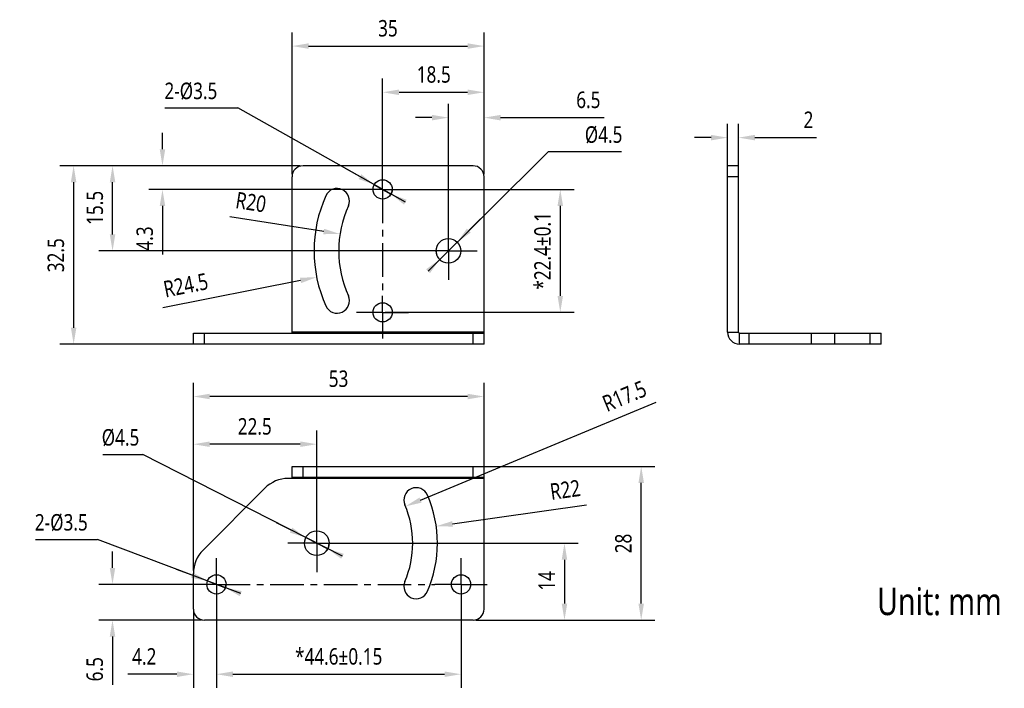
# Model space of a CAD drawing. Header units: millimetres. Extents: x 65 to 244, y 70 to 192.
import ezdxf

# ---------------------------------------------------------------- set-up
doc = ezdxf.new("R2010")
doc.units = ezdxf.units.MM
doc.header["$LTSCALE"] = 16.335
doc.header["$PDMODE"] = 3
doc.header["$PDSIZE"] = 8
doc.linetypes.add('CENTER', pattern=[0.6, 0.375, -0.075, 0.075, -0.075])
doc.layers.get('0').update_dxf_attribs({"linetype": 'CONTINUOUS'})
doc.layers.get('Defpoints').update_dxf_attribs({"linetype": 'CONTINUOUS'})
for name, color, linetype in [('DE-11-107728_DXF_AXIS', 7, 'CONTINUOUS'), ('DE-11-107728_DXF_DIMENSION', 7, 'CONTINUOUS'), ('DE-11-107728DXF_CONTINUOUS_LINE', 7, 'CONTINUOUS'), ('DIMS', 7, 'CONTINUOUS')]:
    doc.layers.add(name, color=color, linetype=linetype)
doc.styles.get("Standard").update_dxf_attribs({"font": 'Roboto-Regular.ttf', "width": 0.8})
doc.dimstyles.new('DIMSTYLE_1', dxfattribs={"dimtxt": 3, "dimasz": 3, "dimexe": 2.5, "dimexo": 0.5, "dimgap": 0.75, "dimtad": 1, "dimdsep": 46, "dimtxsty": 'STANDARD', "dimblk": '_FILLED', "dimblk1": '_FILLED', "dimblk2": '_FILLED', "dimcen": 0.09, "dimclrt": 3, "dimazin": 2, "dimtp": 0.3, "dimtm": 0.3, "dimtfac": 1, "dimtofl": 0, "dimtmove": 0, "dimatfit": 3, "dimldrblk": '_FILLED', "dimfxl": 1, "dimtolj": 1, "dimarcsym": 0})
doc.dimstyles.new('DIMSTYLE_2', dxfattribs={"dimtxt": 3, "dimasz": 3, "dimexe": 2.5, "dimexo": 0.5, "dimtad": 1, "dimdsep": 46, "dimtxsty": 'STANDARD', "dimblk": '_FILLED', "dimblk1": '_FILLED', "dimblk2": '_FILLED', "dimcen": 0.09, "dimclrt": 3, "dimazin": 2, "dimtp": 0.1, "dimtm": 0.1, "dimtfac": 1, "dimtmove": 0, "dimatfit": 2, "dimldrblk": '_FILLED', "dimfxl": 1, "dimtolj": 1, "dimarcsym": 0})
doc.dimstyles.new('DIMSTYLE_3', dxfattribs={"dimtxt": 3, "dimasz": 3, "dimexe": 2.5, "dimexo": 0.5, "dimgap": 0.75, "dimtad": 1, "dimdsep": 46, "dimtxsty": 'STANDARD', "dimblk": '_FILLED', "dimblk1": '_FILLED', "dimblk2": '_FILLED', "dimcen": 0.09, "dimclrt": 3, "dimazin": 2, "dimtol": 1, "dimtp": 0.1, "dimtm": 0.1, "dimtfac": 1, "dimtofl": 0, "dimtmove": 0, "dimatfit": 3, "dimldrblk": '_FILLED', "dimfxl": 1, "dimtolj": 1, "dimarcsym": 0})
doc.dimstyles.new('DIMSTYLE_4', dxfattribs={"dimtxt": 3, "dimasz": 3, "dimexe": 2.5, "dimexo": 0.5, "dimgap": 0.75, "dimtad": 1, "dimdsep": 46, "dimtxsty": 'STANDARD', "dimblk": '_FILLED', "dimblk1": '_FILLED', "dimblk2": '_FILLED', "dimcen": 0.09, "dimclrt": 3, "dimazin": 2, "dimtp": 0.2, "dimtm": 0.2, "dimtfac": 1, "dimtofl": 0, "dimtmove": 0, "dimatfit": 3, "dimldrblk": '_FILLED', "dimfxl": 1, "dimtolj": 1, "dimarcsym": 0})
doc.dimstyles.new('DIMSTYLE_5', dxfattribs={"dimtxt": 3, "dimasz": 3, "dimexe": 2.5, "dimexo": 0.5, "dimgap": 0.75, "dimtad": 1, "dimdsep": 46, "dimtxsty": 'STANDARD', "dimblk": '_FILLED', "dimblk1": '_FILLED', "dimblk2": '_FILLED', "dimcen": 0.09, "dimclrt": 3, "dimazin": 2, "dimtp": 0.1, "dimtm": 0.1, "dimtfac": 1, "dimtofl": 0, "dimtmove": 0, "dimatfit": 3, "dimldrblk": '_FILLED', "dimfxl": 1, "dimtolj": 1, "dimarcsym": 0})
doc.dimstyles.new('DIMSTYLE_6', dxfattribs={"dimtxt": 3, "dimasz": 3, "dimexe": 2.5, "dimexo": 0.5, "dimgap": 0.75, "dimtad": 1, "dimdsep": 46, "dimtxsty": 'STANDARD', "dimblk": '_FILLED', "dimblk1": '_FILLED', "dimblk2": '_FILLED', "dimcen": 0.09, "dimclrt": 3, "dimazin": 2, "dimtp": 0.2, "dimtm": 0.2, "dimtfac": 1, "dimtofl": 0, "dimtmove": 0, "dimatfit": 3, "dimldrblk": '_FILLED', "dimfxl": 1, "dimtolj": 1, "dimarcsym": 0})
doc.dimstyles.new('DIMSTYLE_7', dxfattribs={"dimtxt": 3, "dimasz": 3, "dimexe": 2.5, "dimexo": 0.5, "dimgap": 0.75, "dimtad": 1, "dimdsep": 46, "dimtxsty": 'STANDARD', "dimblk": '_FILLED', "dimblk1": '_FILLED', "dimblk2": '_FILLED', "dimcen": 0.09, "dimclrt": 3, "dimazin": 2, "dimtol": 1, "dimtp": 0.15, "dimtm": 0.15, "dimtfac": 1, "dimtofl": 0, "dimtmove": 0, "dimatfit": 3, "dimldrblk": '_FILLED', "dimfxl": 1, "dimtolj": 1, "dimarcsym": 0})

# ---------------------------------------------------------------- blocks, each defined once
blk = doc.blocks.new('_FILLED')
at = {"color": 0, "linetype": 'ByBlock'}
blk.add_solid([(0, 0), (-1, 0.167), (-1, -0.167)], dxfattribs=at)
blk = doc.blocks.new('*D1')
at = {"layer": 'DE-11-107728_DXF_DIMENSION', "color": 0, "lineweight": -2}
for p, q in [((116.09, 165.39), (72.26, 165.39)), ((74.76, 162.39), (74.76, 135.89)), ((98.09, 132.89), (72.26, 132.89))]:
    blk.add_line(p, q, dxfattribs=at)
at = {"layer": 'Defpoints', "color": 0}
for p in [(116.59, 165.39), (74.76, 132.89), (98.59, 132.89)]:
    blk.add_point(p, dxfattribs=at)
at = {"layer": 'DE-11-107728_DXF_DIMENSION', "color": 0, "linetype": 'ByBlock', "lineweight": -2, "xscale": 3, "yscale": 3, "zscale": 3}
for p, rotation in [((74.76, 165.39), 90), ((74.76, 132.89), 270)]:
    blk.add_blockref('_FILLED', p, dxfattribs=dict(at, rotation=rotation))
at = {"layer": 'DE-11-107728_DXF_DIMENSION', "color": 3, "insert": (70.01, 149.09), "char_height": 3, "attachment_point": 2, "rotation": 90, "line_spacing_factor": 0.9}
blk.add_mtext('\\A1;32.5', dxfattribs=at)
blk = doc.blocks.new('*D2')
at = {"layer": 'DE-11-107728_DXF_DIMENSION', "color": 0, "lineweight": -2}
for p, q in [((114.59, 163.89), (114.59, 189.7)), ((149.59, 163.89), (149.59, 189.7)), ((117.59, 187.2), (146.59, 187.2))]:
    blk.add_line(p, q, dxfattribs=at)
at = {"layer": 'Defpoints', "color": 0}
for p in [(149.59, 187.2), (114.59, 163.39), (149.59, 163.39)]:
    blk.add_point(p, dxfattribs=at)
at = {"layer": 'DE-11-107728_DXF_DIMENSION', "color": 0, "linetype": 'ByBlock', "lineweight": -2, "xscale": 3, "yscale": 3, "zscale": 3, "rotation": 180}
blk.add_blockref('_FILLED', (114.59, 187.2), dxfattribs=at)
at = {"layer": 'DE-11-107728_DXF_DIMENSION', "color": 0, "linetype": 'ByBlock', "lineweight": -2, "xscale": 3, "yscale": 3, "zscale": 3}
blk.add_blockref('_FILLED', (149.59, 187.2), dxfattribs=at)
at = {"layer": 'DE-11-107728_DXF_DIMENSION', "color": 3, "insert": (132.06, 191.95), "char_height": 3, "attachment_point": 2, "line_spacing_factor": 0.9}
blk.add_mtext('\\A1;35', dxfattribs=at)
blk = doc.blocks.new('*D3')
at = {"layer": 'DE-11-107728_DXF_DIMENSION', "color": 0, "lineweight": -2}
for p, q in [((91.42, 175.92), (104.69, 175.92)), ((135.24, 158.76), (104.69, 175.92)), ((126.95, 163.41), (124.34, 164.88)), ((129.57, 161.94), (132.62, 160.23))]:
    blk.add_line(p, q, dxfattribs=at)
at = {"layer": 'Defpoints', "color": 0}
for p in [(129.57, 161.94), (132.62, 160.23)]:
    blk.add_point(p, dxfattribs=at)
at = {"layer": 'DE-11-107728_DXF_DIMENSION', "color": 0, "linetype": 'ByBlock', "lineweight": -2, "xscale": 3, "yscale": 3, "zscale": 3}
for p, rotation in [((129.57, 161.94), 330.6757347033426), ((132.62, 160.23), 150.6757347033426)]:
    blk.add_blockref('_FILLED', p, dxfattribs=dict(at, rotation=rotation))
at = {"layer": 'DE-11-107728_DXF_DIMENSION', "color": 3, "insert": (100.96, 180.54), "char_height": 3, "attachment_point": 3, "line_spacing_factor": 0.9}
blk.add_mtext('\\A1;2-%%c3.5', dxfattribs=at)
blk = doc.blocks.new('*D4')
at = {"layer": 'DE-11-107728_DXF_DIMENSION', "color": 0, "lineweight": -2}
for p, q in [((131.59, 161.09), (165.99, 161.09)), ((163.49, 158.09), (163.49, 141.69)), ((131.59, 138.69), (165.99, 138.69))]:
    blk.add_line(p, q, dxfattribs=at)
at = {"layer": 'Defpoints', "color": 0}
for p in [(131.09, 161.09), (131.09, 138.69), (163.49, 138.69)]:
    blk.add_point(p, dxfattribs=at)
at = {"layer": 'DE-11-107728_DXF_DIMENSION', "color": 0, "linetype": 'ByBlock', "lineweight": -2, "xscale": 3, "yscale": 3, "zscale": 3}
for p, rotation in [((163.49, 161.09), 90), ((163.49, 138.69), 270)]:
    blk.add_blockref('_FILLED', p, dxfattribs=dict(at, rotation=rotation))
at = {"layer": 'DE-11-107728_DXF_DIMENSION', "color": 3, "insert": (158.74, 149.89), "char_height": 3, "attachment_point": 2, "rotation": 90, "line_spacing_factor": 0.9}
blk.add_mtext('\\A1;*22.4%%p0.1', dxfattribs=at)
blk = doc.blocks.new('*D5')
at = {"layer": 'DE-11-107728_DXF_DIMENSION', "color": 0, "lineweight": -2}
for p, q in [((131.09, 161.59), (131.09, 181.28)), ((149.59, 163.89), (149.59, 181.28)), ((134.09, 178.78), (146.59, 178.78))]:
    blk.add_line(p, q, dxfattribs=at)
at = {"layer": 'Defpoints', "color": 0}
for p in [(149.59, 178.78), (149.59, 163.39), (131.09, 161.09)]:
    blk.add_point(p, dxfattribs=at)
at = {"layer": 'DE-11-107728_DXF_DIMENSION', "color": 0, "linetype": 'ByBlock', "lineweight": -2, "xscale": 3, "yscale": 3, "zscale": 3, "rotation": 180}
blk.add_blockref('_FILLED', (131.09, 178.78), dxfattribs=at)
at = {"layer": 'DE-11-107728_DXF_DIMENSION', "color": 0, "linetype": 'ByBlock', "lineweight": -2, "xscale": 3, "yscale": 3, "zscale": 3}
blk.add_blockref('_FILLED', (149.59, 178.78), dxfattribs=at)
at = {"layer": 'DE-11-107728_DXF_DIMENSION', "color": 3, "insert": (140.42, 183.53), "char_height": 3, "attachment_point": 2, "line_spacing_factor": 0.9}
blk.add_mtext('\\A1;18.5', dxfattribs=at)
blk = doc.blocks.new('*D6')
at = {"layer": 'DE-11-107728_DXF_DIMENSION', "color": 0, "lineweight": -2}
for p, q in [((143.09, 154.85), (143.09, 176.66)), ((149.59, 163.89), (149.59, 176.66)), ((140.09, 174.16), (137.09, 174.16)), ((152.59, 174.16), (171.48, 174.16))]:
    blk.add_line(p, q, dxfattribs=at)
at = {"layer": 'Defpoints', "color": 0}
for p in [(149.59, 174.16), (149.59, 163.39), (143.09, 154.35)]:
    blk.add_point(p, dxfattribs=at)
at = {"layer": 'DE-11-107728_DXF_DIMENSION', "color": 0, "linetype": 'ByBlock', "lineweight": -2, "xscale": 3, "yscale": 3, "zscale": 3}
blk.add_blockref('_FILLED', (143.09, 174.16), dxfattribs=at)
at = {"layer": 'DE-11-107728_DXF_DIMENSION', "color": 0, "linetype": 'ByBlock', "lineweight": -2, "xscale": 3, "yscale": 3, "zscale": 3, "rotation": 180}
blk.add_blockref('_FILLED', (149.59, 174.16), dxfattribs=at)
at = {"layer": 'DE-11-107728_DXF_DIMENSION', "color": 3, "insert": (166.4, 178.91), "char_height": 3, "attachment_point": 1, "line_spacing_factor": 0.9}
blk.add_mtext('\\A1;6.5', dxfattribs=at)
blk = doc.blocks.new('*D7')
at = {"layer": 'DE-11-107728_DXF_DIMENSION', "color": 0, "lineweight": -2}
for p, q in [((90.96, 168.39), (90.96, 171.39)), ((116.09, 165.39), (88.46, 165.39)), ((126.84, 161.09), (88.46, 161.09)), ((90.96, 158.09), (90.96, 149.21))]:
    blk.add_line(p, q, dxfattribs=at)
at = {"layer": 'Defpoints', "color": 0}
for p in [(90.96, 165.39), (116.59, 165.39), (127.34, 161.09)]:
    blk.add_point(p, dxfattribs=at)
at = {"layer": 'DE-11-107728_DXF_DIMENSION', "color": 0, "linetype": 'ByBlock', "lineweight": -2, "xscale": 3, "yscale": 3, "zscale": 3}
for p, rotation in [((90.96, 165.39), 270), ((90.96, 161.09), 90)]:
    blk.add_blockref('_FILLED', p, dxfattribs=dict(at, rotation=rotation))
at = {"layer": 'DE-11-107728_DXF_DIMENSION', "color": 3, "insert": (86.21, 154.34), "char_height": 3, "attachment_point": 3, "rotation": 90, "line_spacing_factor": 0.9}
blk.add_mtext('\\A1;4.3', dxfattribs=at)
blk = doc.blocks.new('*D8')
at = {"layer": 'DE-11-107728_DXF_DIMENSION', "color": 0, "lineweight": -2}
for p, q in [((116.09, 165.39), (79.36, 165.39)), ((81.86, 152.89), (81.86, 162.39)), ((142.59, 149.89), (79.36, 149.89))]:
    blk.add_line(p, q, dxfattribs=at)
at = {"layer": 'Defpoints', "color": 0}
for p in [(81.86, 165.39), (116.59, 165.39), (143.09, 149.89)]:
    blk.add_point(p, dxfattribs=at)
at = {"layer": 'DE-11-107728_DXF_DIMENSION', "color": 0, "linetype": 'ByBlock', "lineweight": -2, "xscale": 3, "yscale": 3, "zscale": 3}
for p, rotation in [((81.86, 165.39), 90), ((81.86, 149.89), 270)]:
    blk.add_blockref('_FILLED', p, dxfattribs=dict(at, rotation=rotation))
at = {"layer": 'DE-11-107728_DXF_DIMENSION', "color": 3, "insert": (77.11, 157.72), "char_height": 3, "attachment_point": 2, "rotation": 90, "line_spacing_factor": 0.9}
blk.add_mtext('\\A1;15.5', dxfattribs=at)
blk = doc.blocks.new('*D9')
at = {"layer": 'DE-11-107728_DXF_DIMENSION', "color": 0, "lineweight": -2}
for p, q in [((139.37, 146.18), (161.25, 167.95)), ((174.63, 167.95), (161.25, 167.95)), ((146.82, 153.59), (148.94, 155.71)), ((144.69, 151.47), (141.5, 148.3))]:
    blk.add_line(p, q, dxfattribs=at)
at = {"layer": 'Defpoints', "color": 0}
for p in [(144.69, 151.47), (141.5, 148.3)]:
    blk.add_point(p, dxfattribs=at)
at = {"layer": 'DE-11-107728_DXF_DIMENSION', "color": 0, "linetype": 'ByBlock', "lineweight": -2, "xscale": 3, "yscale": 3, "zscale": 3}
for p, rotation in [((144.69, 151.47), 224.850688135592), ((141.5, 148.3), 44.85068813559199)]:
    blk.add_blockref('_FILLED', p, dxfattribs=dict(at, rotation=rotation))
at = {"layer": 'DE-11-107728_DXF_DIMENSION', "color": 3, "insert": (167.96, 172.58), "char_height": 3, "attachment_point": 1, "line_spacing_factor": 0.9}
blk.add_mtext('\\A1;%%c4.5', dxfattribs=at)
blk = doc.blocks.new('*D10')
at = {"layer": 'DE-11-107728_DXF_DIMENSION', "color": 0, "lineweight": -2}
blk.add_line((120.37, 153.42), (103.24, 156.08), dxfattribs=at)
at = {"layer": 'DE-11-107728_DXF_DIMENSION', "color": 0}
for p, q in [((143, 149.89), (143.18, 149.89)), ((143.09, 149.8), (143.09, 149.98))]:
    blk.add_line(p, q, dxfattribs=at)
at = {"layer": 'Defpoints', "color": 0}
for p in [(123.33, 152.96), (143.09, 149.89)]:
    blk.add_point(p, dxfattribs=at)
at = {"layer": 'DE-11-107728_DXF_DIMENSION', "color": 0, "linetype": 'ByBlock', "lineweight": -2, "xscale": 3, "yscale": 3, "zscale": 3, "rotation": 351.1746242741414}
blk.add_blockref('_FILLED', (123.33, 152.96), dxfattribs=at)
at = {"layer": 'DE-11-107728_DXF_DIMENSION', "color": 3, "insert": (110.05, 159.83), "char_height": 3, "attachment_point": 3, "rotation": 351.1746, "line_spacing_factor": 0.9}
blk.add_mtext('\\A1;R20', dxfattribs=at)
blk = doc.blocks.new('*D11')
at = {"layer": 'DE-11-107728_DXF_DIMENSION', "color": 0}
for p, q in [((143, 149.89), (143.18, 149.89)), ((143.09, 149.8), (143.09, 149.98))]:
    blk.add_line(p, q, dxfattribs=at)
at = {"layer": 'DE-11-107728_DXF_DIMENSION', "color": 0, "lineweight": -2}
blk.add_line((116.13, 144.51), (91.02, 139.5), dxfattribs=at)
at = {"layer": 'Defpoints', "color": 0}
for p in [(143.09, 149.89), (119.07, 145.09)]:
    blk.add_point(p, dxfattribs=at)
at = {"layer": 'DE-11-107728_DXF_DIMENSION', "color": 0, "linetype": 'ByBlock', "lineweight": -2, "xscale": 3, "yscale": 3, "zscale": 3, "rotation": 11.28446683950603}
blk.add_blockref('_FILLED', (119.07, 145.09), dxfattribs=at)
at = {"layer": 'DE-11-107728_DXF_DIMENSION', "color": 3, "insert": (98.91, 145.91), "char_height": 3, "attachment_point": 3, "rotation": 11.2845, "line_spacing_factor": 0.9}
blk.add_mtext('\\A1;R24.5', dxfattribs=at)
blk = doc.blocks.new('*D12')
at = {"layer": 'DE-11-107728_DXF_DIMENSION', "color": 0, "lineweight": -2}
for p, q in [((148.09, 110.62), (180.74, 110.62)), ((178.24, 85.62), (178.24, 107.62)), ((148.09, 82.62), (180.74, 82.62))]:
    blk.add_line(p, q, dxfattribs=at)
at = {"layer": 'Defpoints', "color": 0}
for p in [(147.59, 110.62), (178.24, 110.62), (147.59, 82.62)]:
    blk.add_point(p, dxfattribs=at)
at = {"layer": 'DE-11-107728_DXF_DIMENSION', "color": 0, "linetype": 'ByBlock', "lineweight": -2, "xscale": 3, "yscale": 3, "zscale": 3}
for p, rotation in [((178.24, 110.62), 90), ((178.24, 82.62), 270)]:
    blk.add_blockref('_FILLED', p, dxfattribs=dict(at, rotation=rotation))
at = {"layer": 'DE-11-107728_DXF_DIMENSION', "color": 3, "insert": (173.49, 96.57), "char_height": 3, "attachment_point": 2, "rotation": 90, "line_spacing_factor": 0.9}
blk.add_mtext('\\A1;28', dxfattribs=at)
blk = doc.blocks.new('*D13')
at = {"layer": 'DE-11-107728_DXF_DIMENSION', "color": 0, "lineweight": -2}
for p, q in [((96.59, 91.63), (96.59, 125.85)), ((149.59, 108.92), (149.59, 125.85)), ((146.59, 123.35), (99.59, 123.35))]:
    blk.add_line(p, q, dxfattribs=at)
at = {"layer": 'Defpoints', "color": 0}
for p in [(96.59, 123.35), (149.59, 108.42), (96.59, 91.13)]:
    blk.add_point(p, dxfattribs=at)
at = {"layer": 'DE-11-107728_DXF_DIMENSION', "color": 0, "linetype": 'ByBlock', "lineweight": -2, "xscale": 3, "yscale": 3, "zscale": 3, "rotation": 180}
blk.add_blockref('_FILLED', (96.59, 123.35), dxfattribs=at)
at = {"layer": 'DE-11-107728_DXF_DIMENSION', "color": 0, "linetype": 'ByBlock', "lineweight": -2, "xscale": 3, "yscale": 3, "zscale": 3}
blk.add_blockref('_FILLED', (149.59, 123.35), dxfattribs=at)
at = {"layer": 'DE-11-107728_DXF_DIMENSION', "color": 3, "insert": (123.06, 128.1), "char_height": 3, "attachment_point": 2, "line_spacing_factor": 0.9}
blk.add_mtext('\\A1;53', dxfattribs=at)
blk = doc.blocks.new('*D14')
at = {"layer": 'DE-11-107728_DXF_DIMENSION', "color": 0, "lineweight": -2}
for p, q in [((67.8, 97.31), (79.12, 97.31)), ((105.24, 87.44), (79.12, 97.31)), ((96.35, 90.8), (93.54, 91.86)), ((99.16, 89.74), (102.43, 88.5))]:
    blk.add_line(p, q, dxfattribs=at)
at = {"layer": 'Defpoints', "color": 0}
for p in [(99.16, 89.74), (102.43, 88.5)]:
    blk.add_point(p, dxfattribs=at)
at = {"layer": 'DE-11-107728_DXF_DIMENSION', "color": 0, "linetype": 'ByBlock', "lineweight": -2, "xscale": 3, "yscale": 3, "zscale": 3}
for p, rotation in [((99.16, 89.74), 339.3005542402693), ((102.43, 88.5), 159.3005542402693)]:
    blk.add_blockref('_FILLED', p, dxfattribs=dict(at, rotation=rotation))
at = {"layer": 'DE-11-107728_DXF_DIMENSION', "color": 3, "insert": (77.34, 101.93), "char_height": 3, "attachment_point": 3, "line_spacing_factor": 0.9}
blk.add_mtext('\\A1;2-%%c3.5', dxfattribs=at)
blk = doc.blocks.new('*D15')
at = {"layer": 'DE-11-107728_DXF_DIMENSION', "color": 0, "lineweight": -2}
for p, q in [((80.07, 112.78), (87.36, 112.78)), ((123.77, 94.24), (87.36, 112.78)), ((114.42, 99), (111.74, 100.36)), ((117.09, 97.64), (121.1, 95.6))]:
    blk.add_line(p, q, dxfattribs=at)
at = {"layer": 'Defpoints', "color": 0}
for p in [(117.09, 97.64), (121.1, 95.6)]:
    blk.add_point(p, dxfattribs=at)
at = {"layer": 'DE-11-107728_DXF_DIMENSION', "color": 0, "linetype": 'ByBlock', "lineweight": -2, "xscale": 3, "yscale": 3, "zscale": 3}
for p, rotation in [((117.09, 97.64), 333.0058962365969), ((121.1, 95.6), 153.0058962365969)]:
    blk.add_blockref('_FILLED', p, dxfattribs=dict(at, rotation=rotation))
at = {"layer": 'DE-11-107728_DXF_DIMENSION', "color": 3, "insert": (86.74, 117.41), "char_height": 3, "attachment_point": 3, "line_spacing_factor": 0.9}
blk.add_mtext('\\A1;%%c4.5', dxfattribs=at)
blk = doc.blocks.new('*D16')
at = {"layer": 'DE-11-107728_DXF_DIMENSION', "color": 0, "lineweight": -2}
for p, q in [((100.79, 88.62), (100.79, 70.25)), ((145.39, 88.62), (145.39, 70.25)), ((103.79, 72.75), (142.39, 72.75))]:
    blk.add_line(p, q, dxfattribs=at)
at = {"layer": 'Defpoints', "color": 0}
for p in [(100.79, 89.12), (145.39, 89.12), (145.39, 72.75)]:
    blk.add_point(p, dxfattribs=at)
at = {"layer": 'DE-11-107728_DXF_DIMENSION', "color": 0, "linetype": 'ByBlock', "lineweight": -2, "xscale": 3, "yscale": 3, "zscale": 3, "rotation": 180}
blk.add_blockref('_FILLED', (100.79, 72.75), dxfattribs=at)
at = {"layer": 'DE-11-107728_DXF_DIMENSION', "color": 0, "linetype": 'ByBlock', "lineweight": -2, "xscale": 3, "yscale": 3, "zscale": 3}
blk.add_blockref('_FILLED', (145.39, 72.75), dxfattribs=at)
at = {"layer": 'DE-11-107728_DXF_DIMENSION', "color": 3, "insert": (123.09, 77.5), "char_height": 3, "attachment_point": 2, "line_spacing_factor": 0.9}
blk.add_mtext('\\A1;*44.6%%p0.15', dxfattribs=at)
blk = doc.blocks.new('*D17')
at = {"layer": 'DE-11-107728_DXF_DIMENSION', "color": 0, "lineweight": -2}
for p, q in [((81.85, 92.12), (81.85, 95.12)), ((100.29, 89.12), (79.35, 89.12)), ((98.09, 82.62), (79.35, 82.62)), ((81.85, 79.62), (81.85, 70.79))]:
    blk.add_line(p, q, dxfattribs=at)
at = {"layer": 'Defpoints', "color": 0}
for p in [(100.79, 89.12), (81.85, 82.62), (98.59, 82.62)]:
    blk.add_point(p, dxfattribs=at)
at = {"layer": 'DE-11-107728_DXF_DIMENSION', "color": 0, "linetype": 'ByBlock', "lineweight": -2, "xscale": 3, "yscale": 3, "zscale": 3}
for p, rotation in [((81.85, 89.12), 270), ((81.85, 82.62), 90)]:
    blk.add_blockref('_FILLED', p, dxfattribs=dict(at, rotation=rotation))
at = {"layer": 'DE-11-107728_DXF_DIMENSION', "color": 3, "insert": (77.1, 75.87), "char_height": 3, "attachment_point": 3, "rotation": 90, "line_spacing_factor": 0.9}
blk.add_mtext('\\A1;6.5', dxfattribs=at)
blk = doc.blocks.new('*D18')
at = {"layer": 'DE-11-107728_DXF_DIMENSION', "color": 0, "lineweight": -2}
for p, q in [((100.79, 88.62), (100.79, 70.25)), ((96.59, 84.12), (96.59, 70.25)), ((93.59, 72.75), (84.63, 72.75)), ((103.79, 72.75), (106.79, 72.75))]:
    blk.add_line(p, q, dxfattribs=at)
at = {"layer": 'Defpoints', "color": 0}
for p in [(100.79, 89.12), (96.59, 84.62), (96.59, 72.75)]:
    blk.add_point(p, dxfattribs=at)
at = {"layer": 'DE-11-107728_DXF_DIMENSION', "color": 0, "linetype": 'ByBlock', "lineweight": -2, "xscale": 3, "yscale": 3, "zscale": 3}
blk.add_blockref('_FILLED', (96.59, 72.75), dxfattribs=at)
at = {"layer": 'DE-11-107728_DXF_DIMENSION', "color": 0, "linetype": 'ByBlock', "lineweight": -2, "xscale": 3, "yscale": 3, "zscale": 3, "rotation": 180}
blk.add_blockref('_FILLED', (100.79, 72.75), dxfattribs=at)
at = {"layer": 'DE-11-107728_DXF_DIMENSION', "color": 3, "insert": (89.84, 77.5), "char_height": 3, "attachment_point": 3, "line_spacing_factor": 0.9}
blk.add_mtext('\\A1;4.2', dxfattribs=at)
blk = doc.blocks.new('*D19')
at = {"layer": 'DE-11-107728_DXF_DIMENSION', "color": 0, "lineweight": -2}
for p, q in [((119.59, 96.62), (166.75, 96.62)), ((164.25, 93.62), (164.25, 85.62)), ((148.09, 82.62), (166.75, 82.62))]:
    blk.add_line(p, q, dxfattribs=at)
at = {"layer": 'Defpoints', "color": 0}
for p in [(119.09, 96.62), (147.59, 82.62), (164.25, 82.62)]:
    blk.add_point(p, dxfattribs=at)
at = {"layer": 'DE-11-107728_DXF_DIMENSION', "color": 0, "linetype": 'ByBlock', "lineweight": -2, "xscale": 3, "yscale": 3, "zscale": 3}
for p, rotation in [((164.25, 96.62), 90), ((164.25, 82.62), 270)]:
    blk.add_blockref('_FILLED', p, dxfattribs=dict(at, rotation=rotation))
at = {"layer": 'DE-11-107728_DXF_DIMENSION', "color": 3, "insert": (159.5, 89.76), "char_height": 3, "attachment_point": 2, "rotation": 90, "line_spacing_factor": 0.9}
blk.add_mtext('\\A1;14', dxfattribs=at)
blk = doc.blocks.new('*D20')
at = {"layer": 'DE-11-107728_DXF_DIMENSION', "color": 0, "lineweight": -2}
for p, q in [((96.59, 91.63), (96.59, 117.16)), ((119.09, 101.62), (119.09, 117.16)), ((116.09, 114.66), (99.59, 114.66))]:
    blk.add_line(p, q, dxfattribs=at)
at = {"layer": 'Defpoints', "color": 0}
for p in [(96.59, 114.66), (119.09, 101.12), (96.59, 91.13)]:
    blk.add_point(p, dxfattribs=at)
at = {"layer": 'DE-11-107728_DXF_DIMENSION', "color": 0, "linetype": 'ByBlock', "lineweight": -2, "xscale": 3, "yscale": 3, "zscale": 3, "rotation": 180}
blk.add_blockref('_FILLED', (96.59, 114.66), dxfattribs=at)
at = {"layer": 'DE-11-107728_DXF_DIMENSION', "color": 0, "linetype": 'ByBlock', "lineweight": -2, "xscale": 3, "yscale": 3, "zscale": 3}
blk.add_blockref('_FILLED', (119.09, 114.66), dxfattribs=at)
at = {"layer": 'DE-11-107728_DXF_DIMENSION', "color": 3, "insert": (107.78, 119.41), "char_height": 3, "attachment_point": 2, "line_spacing_factor": 0.9}
blk.add_mtext('\\A1;22.5', dxfattribs=at)
blk = doc.blocks.new('*D21')
at = {"layer": 'DE-11-107728_DXF_DIMENSION', "color": 0, "lineweight": -2}
blk.add_line((143.84, 100.14), (168.26, 103.62), dxfattribs=at)
at = {"layer": 'DE-11-107728_DXF_DIMENSION', "color": 0}
for p, q in [((119, 96.62), (119.18, 96.62)), ((119.09, 96.53), (119.09, 96.71))]:
    blk.add_line(p, q, dxfattribs=at)
at = {"layer": 'Defpoints', "color": 0}
for p in [(140.87, 99.72), (119.09, 96.62)]:
    blk.add_point(p, dxfattribs=at)
at = {"layer": 'DE-11-107728_DXF_DIMENSION', "color": 0, "linetype": 'ByBlock', "lineweight": -2, "xscale": 3, "yscale": 3, "zscale": 3, "rotation": 188.1079713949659}
blk.add_blockref('_FILLED', (140.87, 99.72), dxfattribs=at)
at = {"layer": 'DE-11-107728_DXF_DIMENSION', "color": 3, "insert": (161.44, 107.45), "char_height": 3, "attachment_point": 1, "rotation": 8.108, "line_spacing_factor": 0.9}
blk.add_mtext('\\A1;R22', dxfattribs=at)
blk = doc.blocks.new('*D22')
at = {"layer": 'DE-11-107728_DXF_DIMENSION', "color": 0, "lineweight": -2}
blk.add_line((138.03, 104.48), (180.97, 122.33), dxfattribs=at)
at = {"layer": 'DE-11-107728_DXF_DIMENSION', "color": 0}
for p, q in [((119, 96.62), (119.18, 96.62)), ((119.09, 96.53), (119.09, 96.71))]:
    blk.add_line(p, q, dxfattribs=at)
at = {"layer": 'Defpoints', "color": 0}
for p in [(135.25, 103.33), (119.09, 96.62)]:
    blk.add_point(p, dxfattribs=at)
at = {"layer": 'DE-11-107728_DXF_DIMENSION', "color": 0, "linetype": 'ByBlock', "lineweight": -2, "xscale": 3, "yscale": 3, "zscale": 3, "rotation": 202.5622237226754}
blk.add_blockref('_FILLED', (135.25, 103.33), dxfattribs=at)
at = {"layer": 'DE-11-107728_DXF_DIMENSION', "color": 3, "insert": (170.84, 123.26), "char_height": 3, "attachment_point": 1, "rotation": 22.5622, "line_spacing_factor": 0.9}
blk.add_mtext('\\A1;R17.5', dxfattribs=at)
blk = doc.blocks.new('*D23')
at = {"layer": 'DE-11-107728_DXF_DIMENSION', "color": 0, "lineweight": -2}
for p, q in [((193.97, 163.89), (193.97, 173.02)), ((195.97, 163.89), (195.97, 173.02)), ((190.97, 170.52), (187.97, 170.52)), ((198.97, 170.52), (210.21, 170.52))]:
    blk.add_line(p, q, dxfattribs=at)
at = {"layer": 'Defpoints', "color": 0}
for p in [(193.97, 170.52), (193.97, 163.39), (195.97, 163.39)]:
    blk.add_point(p, dxfattribs=at)
at = {"layer": 'DE-11-107728_DXF_DIMENSION', "color": 0, "linetype": 'ByBlock', "lineweight": -2, "xscale": 3, "yscale": 3, "zscale": 3}
blk.add_blockref('_FILLED', (193.97, 170.52), dxfattribs=at)
at = {"layer": 'DE-11-107728_DXF_DIMENSION', "color": 0, "linetype": 'ByBlock', "lineweight": -2, "xscale": 3, "yscale": 3, "zscale": 3, "rotation": 180}
blk.add_blockref('_FILLED', (195.97, 170.52), dxfattribs=at)
at = {"layer": 'DE-11-107728_DXF_DIMENSION', "color": 3, "insert": (207.84, 175.27), "char_height": 3, "attachment_point": 1, "line_spacing_factor": 0.9}
blk.add_mtext('\\A1;2', dxfattribs=at)

msp = doc.modelspace()

# ---------------------------------------------------------------- linework, layer by layer
at = {"layer": 'DE-11-107728_DXF_AXIS', "color": 1, "linetype": 'CENTER'}
for p, q in [((131.094, 161.087), (131.094, 165.837)), ((131.094, 161.087), (126.344, 161.087)), ((131.094, 161.087), (131.094, 141.667)), ((131.094, 161.087), (135.844, 161.087)), ((143.094, 149.887), (143.094, 155.137)), ((143.094, 149.887), (137.844, 149.887)), ((143.094, 149.887), (148.344, 149.887)), ((143.094, 149.887), (143.094, 144.637)), ((131.094, 138.687), (131.094, 141.667)), ((131.094, 138.687), (126.344, 138.687)), ((131.094, 138.687), (135.844, 138.687)), ((131.094, 138.687), (131.094, 133.937)), ((119.094, 96.618), (119.094, 101.868)), ((119.094, 96.618), (113.844, 96.618)), ((119.094, 96.618), (119.094, 91.368)), ((119.094, 96.618), (124.344, 96.618)), ((100.794, 89.118), (100.794, 93.868)), ((145.394, 89.118), (145.394, 93.868)), ((100.794, 89.118), (96.044, 89.118)), ((100.794, 89.118), (100.794, 84.368)), ((100.794, 89.118), (140.644, 89.118)), ((145.394, 89.118), (140.644, 89.118)), ((145.394, 89.118), (146.327, 89.118)), ((145.394, 89.118), (145.394, 84.368)), ((146.327, 89.118), (150.144, 89.118))]:
    msp.add_line(p, q, dxfattribs=at)
at = {"layer": 'DE-11-107728DXF_CONTINUOUS_LINE', "color": 3}
for p, q in [((147.594, 165.387), (116.594, 165.387)), ((195.971, 135.087), (195.971, 165.387)), ((114.594, 134.887), (114.594, 163.387)), ((149.594, 134.887), (149.594, 163.387)), ((96.594, 134.887), (149.594, 134.887)), ((196.171, 134.887), (221.971, 134.887)), ((114.594, 108.418), (113.88, 108.418)), ((114.594, 108.418), (114.594, 108.618)), ((149.594, 108.618), (114.594, 108.618)), ((149.594, 84.618), (149.594, 108.618)), ((109.637, 106.661), (98.352, 95.376)), ((96.594, 84.618), (96.594, 91.133)), ((147.594, 82.618), (98.594, 82.618))]:
    msp.add_line(p, q, dxfattribs=at)
at = {"layer": 'DE-11-107728DXF_CONTINUOUS_LINE', "color": 7}
for p, q in [((193.971, 135.087), (193.971, 165.387)), ((195.971, 165.387), (193.971, 165.387)), ((96.594, 132.887), (96.594, 134.887)), ((149.594, 132.887), (149.594, 134.887)), ((196.171, 132.887), (196.171, 134.887)), ((221.971, 132.887), (221.971, 134.887)), ((149.594, 132.887), (96.594, 132.887)), ((221.971, 132.887), (196.171, 132.887)), ((114.594, 108.618), (114.594, 110.618)), ((114.594, 110.618), (149.594, 110.618)), ((149.594, 108.618), (149.594, 110.618))]:
    msp.add_line(p, q, dxfattribs=at)
at = {"layer": 'DE-11-107728DXF_CONTINUOUS_LINE', "color": 4}
for p, q in [((195.971, 163.387), (193.971, 163.387)), ((98.594, 132.887), (98.594, 134.887)), ((149.594, 135.087), (114.594, 135.087)), ((147.594, 132.887), (147.594, 134.887)), ((193.971, 135.087), (195.971, 135.087)), ((197.929, 132.887), (197.929, 134.887)), ((209.214, 134.887), (209.214, 132.887)), ((213.457, 134.887), (213.457, 132.887)), ((219.971, 132.887), (219.971, 134.887)), ((116.594, 108.618), (116.594, 110.618)), ((147.594, 108.618), (147.594, 110.618)), ((149.594, 108.418), (114.594, 108.418))]:
    msp.add_line(p, q, dxfattribs=at)
at = {"layer": 'DE-11-107728DXF_CONTINUOUS_LINE', "color": 3}
for centre, radius in [((131.094, 161.087), 1.75), ((143.094, 149.887), 2.25), ((131.094, 138.687), 1.75), ((119.094, 96.618), 2.25), ((100.794, 89.118), 1.75), ((145.394, 89.118), 1.75)]:
    msp.add_circle(centre, radius, dxfattribs=at)
for centre, radius, start, end in [((116.594, 163.387), 2, 90, 180), ((147.594, 163.387), 2, 0, 90), ((143.094, 149.887), 24.5, 155.80388, 204.19612), ((122.799, 159.007), 2.25, 335.80388, 155.80388), ((143.094, 149.887), 20, 155.80388, 204.19612), ((122.799, 140.768), 2.25, 204.19612, 24.19612), ((196.171, 135.087), 0.2, 180, 270), ((113.88, 102.418), 6, 90, 135), ((137.212, 104.48), 2.25, 23.45843, 203.45843), ((119.094, 96.618), 22, 336.54157, 23.45843), ((119.094, 96.618), 17.5, 336.54157, 23.45843), ((102.594, 91.133), 6, 135, 180), ((137.212, 88.756), 2.25, 156.54157, 336.54157), ((98.594, 84.618), 2, 180, 270), ((147.594, 84.618), 2, 270, 360)]:
    msp.add_arc(centre, radius, start, end, dxfattribs=at)
at = {"layer": 'DE-11-107728DXF_CONTINUOUS_LINE', "color": 7}
msp.add_arc((196.171, 135.087), 2.2, 180, 270, dxfattribs=at)
at = {"layer": 'DIMS', "color": 4}
for centre, radius, start, end in [((131.094, 161.087), 1.75, 314.73034, 360), ((143.094, 149.887), 2.25, 180, 237.3795), ((119.094, 96.618), 2.25, 320.47709, 360), ((100.794, 89.118), 1.75, 323.35516, 360)]:
    msp.add_arc(centre, radius, start, end, dxfattribs=at)

# ---------------------------------------------------------------- texts
at = {"width": 0.8}
msp.add_text('Unit: mm', height=5, dxfattribs=at).set_placement((221.237, 83.517))

# ---------------------------------------------------------------- dimensions: what is measured, and where the dimension line sits
at = {"layer": 'DE-11-107728_DXF_DIMENSION', "color": 4}
for base, p1, dimstyle, picture, middle in [((149.594, 187.202), (114.594, 163.387), 'DIMSTYLE_1', '*D2', (132.056, 187.202)), ((149.594, 178.782), (131.094, 161.087), 'DIMSTYLE_4', '*D5', (140.423, 178.782)), ((149.594, 174.161), (143.094, 154.354), 'DIMSTYLE_4', '*D6', (168.566, 174.161))]:
    dim = msp.add_linear_dim(base=base, p1=p1, p2=(149.594, 163.387), dimstyle=dimstyle, dxfattribs=at)
    dim.commit()
    dim.dimension.update_dxf_attribs({"geometry": picture, "text_midpoint": middle, "dimtype": 160})
for p1, p2, text, picture, middle in [((129.569, 161.944), (132.62, 160.23), '2-%%c<>', '*D3', (96.191, 175.918)), ((144.689, 151.474), (141.499, 148.3), '%%c<>', '*D9', (171.296, 167.952)), ((117.089, 97.64), (121.099, 95.597), '%%c<>', '*D15', (83.403, 112.782)), ((99.157, 89.737), (102.431, 88.5), '2-%%c<>', '*D14', (72.568, 97.308))]:
    dim = msp.add_diameter_dim_2p(p1=p1, p2=p2, text=text, dimstyle='DIMSTYLE_2', override={"dimtih": 1, "dimtoh": 1, "dimpost": '<>'}, dxfattribs=at)
    dim.commit()
    dim.dimension.update_dxf_attribs({"geometry": picture, "text_midpoint": middle, "dimtype": 163})
for base, p1, p2, angle, dimstyle, picture, middle in [((193.971, 170.519), (195.971, 163.387), (193.971, 163.387), 180, 'DIMSTYLE_5', '*D23', (208.648, 170.519)), ((90.961, 165.387), (127.342, 161.087), (116.594, 165.387), 90, 'DIMSTYLE_5', '*D7', (90.961, 152.151)), ((74.764, 132.887), (116.594, 165.387), (98.594, 132.887), 270, 'DIMSTYLE_1', '*D1', (74.764, 149.093)), ((81.862, 165.387), (143.094, 149.887), (116.594, 165.387), 90, 'DIMSTYLE_4', '*D8', (81.862, 157.716)), ((96.594, 123.352), (149.594, 108.418), (96.594, 91.133), 180, 'DIMSTYLE_1', '*D13', (123.056, 123.352)), ((96.594, 114.658), (119.094, 101.118), (96.594, 91.133), 180, 'DIMSTYLE_4', '*D20', (107.783, 114.658)), ((178.244, 110.618), (147.594, 82.618), (147.594, 110.618), 90, 'DIMSTYLE_4', '*D12', (178.244, 96.574)), ((164.25, 82.618), (119.094, 96.618), (147.594, 82.618), 270, 'DIMSTYLE_4', '*D19', (164.25, 89.762)), ((81.852, 82.618), (100.794, 89.118), (98.594, 82.618), 270, 'DIMSTYLE_4', '*D17', (81.852, 73.704)), ((96.594, 72.75), (100.794, 89.118), (96.594, 84.618), 180, 'DIMSTYLE_5', '*D18', (87.61, 72.75))]:
    dim = msp.add_linear_dim(base=base, p1=p1, p2=p2, angle=angle, dimstyle=dimstyle, dxfattribs=at)
    dim.commit()
    dim.dimension.update_dxf_attribs({"geometry": picture, "text_midpoint": middle, "dimtype": 160})
for center, mpoint, picture, middle in [((143.094, 149.887), (123.331, 152.956), '*D10', (106.65, 155.546)), ((143.094, 149.887), (119.068, 145.093), '*D11', (95.797, 140.45)), ((119.094, 96.618), (135.255, 103.333), '*D22', (176.47, 120.457)), ((119.094, 96.618), (140.874, 99.721), '*D21', (164.814, 103.132))]:
    dim = msp.add_radius_dim(center=center, mpoint=mpoint, text='R<>', dimstyle='DIMSTYLE_6', override={"dimpost": '<>'}, dxfattribs=at)
    dim.commit()
    dim.dimension.update_dxf_attribs({"geometry": picture, "text_midpoint": middle, "dimtype": 164})
dim = msp.add_linear_dim(base=(163.489, 138.687), p1=(131.094, 161.087), p2=(131.094, 138.687), angle=270, text='*<>', dimstyle='DIMSTYLE_3', dxfattribs=at)
dim.commit()
dim.dimension.update_dxf_attribs({"geometry": '*D4', "text_midpoint": (163.489, 149.887), "dimtype": 160})
dim = msp.add_linear_dim(base=(145.394, 72.75), p1=(100.794, 89.118), p2=(145.394, 89.118), text='*<>', dimstyle='DIMSTYLE_7', dxfattribs=at)
dim.commit()
dim.dimension.update_dxf_attribs({"geometry": '*D16', "text_midpoint": (123.094, 72.75), "dimtype": 160})

doc.saveas('drawing.dxf')
